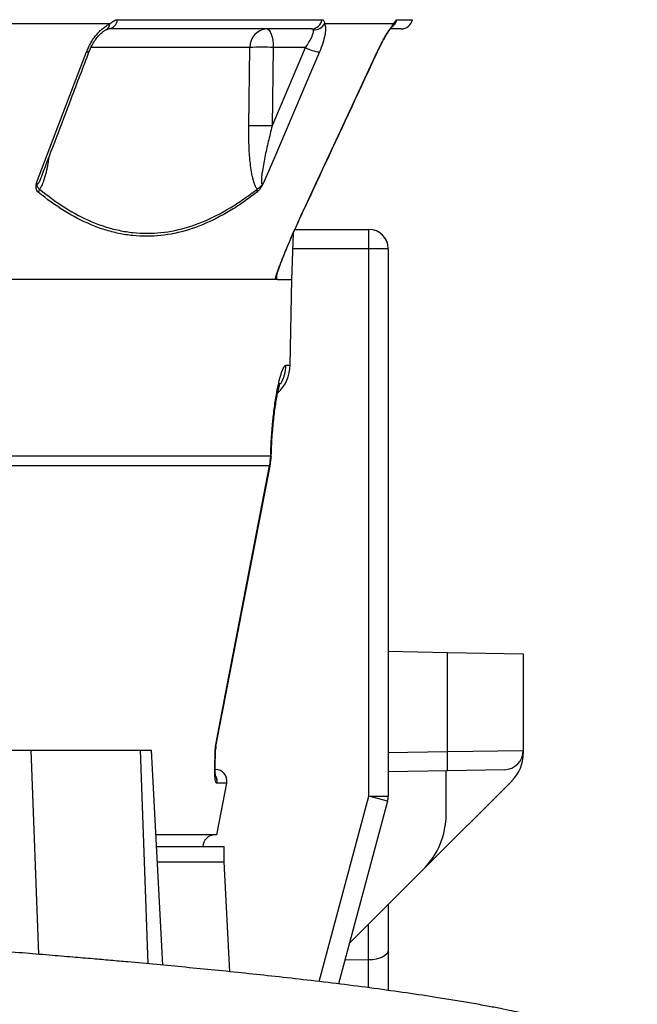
# Model space of a CAD drawing. Header units: millimetres. Extents: x 5831 to 11753, y 2048 to 15393.
# Tile 7 of 13: x 10425 to 11225, y 4419 to 5695. Entities that reach past the tile are written whole.
import ezdxf

# ---------------------------------------------------------------- set-up
doc = ezdxf.new("R2010")
doc.units = ezdxf.units.MM
doc.header["$LTSCALE"] = 5

msp = doc.modelspace()

# ---------------------------------------------------------------- linework, layer by layer
at = {"color": 7, "linetype": 'Continuous', "lineweight": 25}
for p, q in [((10551.6, 5695.1), (10816.9, 5695.1)), ((10541.9, 5689.7), (10296.8, 5689.7)), ((10803.2, 5683.2), (10540.1, 5683.2)), ((10909.6, 5689.7), (10819.9, 5689.7)), ((10919.2, 5683.2), (10905.7, 5683.2)), ((10721.9, 5557.3), (10723.4, 5659.1)), ((10752, 5557.3), (10795.5, 5659.1)), ((10753.6, 5659.1), (10752, 5557.3)), ((10795.5, 5659.1), (10753.6, 5659.1)), ((10888.6, 5653.3), (10889.4, 5655.1)), ((10777.5, 5358.2), (10779.6, 5418.6)), ((10781.7, 5423.2), (10877.5, 5423.2)), ((10877.5, 5398.2), (10877.5, 5423.2)), ((10902.5, 5398.2), (10877.5, 5398.2)), ((10877.5, 4688.5), (10877.5, 5398.2)), ((10902.5, 5398.2), (10902.5, 4688.5)), ((10775.6, 5247.4), (10777.5, 5358.6)), ((10750.2, 5129.7), (10750.3, 5133.3)), ((10257.9, 5129.7), (10750.2, 5129.7)), ((10748.8, 5116.9), (10257.3, 5116.9)), ((10679.3, 4752.9), (10749.5, 5116.8)), ((10902.5, 4876.3), (10979.3, 4874.9)), ((10979.3, 4746.5), (10979.3, 4874.9)), ((10979.3, 4874.9), (11077.5, 4873.2)), ((11077.5, 4873.2), (11077.5, 4747.8)), ((10369.3, 4748.2), (10440, 4748.2)), ((10440, 4748.2), (10581.4, 4748.2)), ((10581.4, 4748.2), (10596, 4748.2)), ((10610.6, 4469.4), (10596, 4748.2)), ((10979.3, 4746.5), (11077.5, 4747.8)), ((11077.5, 4747.8), (11077.5, 4743.9)), ((10979.3, 4721.5), (10902.5, 4720.2)), ((10977.5, 4664.7), (10977.5, 4721.5)), ((11053, 4722.8), (10979.3, 4721.5)), ((10680.4, 4638.2), (10693.3, 4705.4)), ((11062.9, 4708.6), (10948.2, 4593.9)), ((10877.5, 4688.5), (10902.5, 4688.5)), ((10901.7, 4682.1), (10877.5, 4688.5)), ((10901.7, 4682.1), (10838.2, 4445.1)), ((10680.4, 4638.2), (10601.8, 4638.2)), ((10602.6, 4623.2), (10690, 4623.2)), ((10690, 4603.2), (10690, 4623.2)), ((10603.6, 4603.2), (10690, 4603.2)), ((10697.5, 4460.9), (10690, 4603.2)), ((10852.4, 4498.1), (10948.2, 4593.9)), ((10902.5, 4548.2), (10902.5, 4489.2)), ((10902.5, 4489.2), (10902.5, 4436.7))]:
    msp.add_line(p, q, dxfattribs=at)
at = {"color": 8, "linetype": 'Continuous', "lineweight": 25}
for p, q in [((10913.5, 5695.1), (10933.9, 5695.1)), ((10723.4, 5659.1), (10517.3, 5659.1)), ((10888.3, 5653.3), (10888.5, 5653.3)), ((10792.6, 5447.7), (10792.8, 5447.7)), ((10877.5, 5398.2), (10778.9, 5398.2)), ((10757.9, 5363.4), (10757.8, 5361.3)), ((10770, 5247.4), (10775.6, 5247.4)), ((10678.6, 4752.9), (10679.2, 4753)), ((10449.8, 4483.5), (10440, 4748.2)), ((10591.7, 4471.2), (10581.4, 4748.2)), ((10902.5, 4745.2), (10979.3, 4746.5)), ((10693.3, 4705.4), (10680.5, 4705.4)), ((10813.1, 4448.2), (10877.5, 4688.5)), ((10877.1, 4476.3), (10877.1, 4522.8)), ((10846.6, 4476.6), (10877.1, 4476.3)), ((10877.1, 4440.1), (10877.1, 4476.3))]:
    msp.add_line(p, q, dxfattribs=at)
at = {"color": 7, "linetype": 'Continuous', "lineweight": 25, "flags": 128}
for points in [[(10745.1, 5683.2), (10746.7, 5682.8), (10748.3, 5681.4), (10749.7, 5679.2), (10751, 5676.2), (10752.1, 5672.6), (10752.9, 5668.4), (10753.4, 5663.9), (10753.6, 5659.1)], [(10447, 5483.5), (10485, 5583.5), (10511.5, 5653.3)], [(10813.4, 5653.3), (10801.8, 5626.1), (10755.5, 5517.4), (10741, 5483.5)], [(10792.6, 5447.7), (10805.2, 5474.8), (10855.8, 5583.5), (10888.3, 5653.3)], [(10750.9, 5129), (10750.9, 5129.9), (10751, 5132.5)], [(10678.6, 4752.9), (10691.8, 4821.4), (10748.8, 5116.9)], [(10902.5, 4489.2), (10902, 4486.7), (10900.6, 4484.2), (10898.2, 4482), (10895.1, 4480), (10891.2, 4478.4), (10886.8, 4477.3), (10882, 4476.5), (10877.1, 4476.3)]]:
    msp.add_lwpolyline(points, dxfattribs=at)
at = {"color": 8, "linetype": 'Continuous', "lineweight": 25, "flags": 128}
for points in [[(10511.5, 5653.3), (10513.2, 5653.3), (10514.4, 5653.6), (10515.1, 5654.1), (10515.2, 5654.3)], [(10750.3, 5133.3), (10751, 5132.6), (10751, 5132.5)], [(10750.2, 5129.7), (10750.9, 5129.1), (10750.9, 5129)], [(10748.8, 5116.9), (10749.6, 5116.8), (10749.6, 5116.8)]]:
    msp.add_lwpolyline(points, dxfattribs=at)
at = {"color": 7, "linetype": 'Continuous', "lineweight": 25}
for centre, radius, start, end in [((10538.8, 5696), 12.8, 276.1595, 356.1561), ((10802.8, 5697.5), 14.3, 271.5377, 350.5164), ((10919.2, 5698.2), 15, 270, 348.1058), ((10746.8, 5659.9), 23.4, 94.2201, 182.0086), ((10806.2, 5697.8), 16, 267.7516, 329.5089), ((10738.5, 5247), 412.4, 87.9027, 92.0973), ((10819.5, 5702.7), 49.8, 241.1079, 262.9204), ((10736.9, 5145.2), 412.4, 87.9027, 92.0973), ((10439.5, 5478.2), 11.6, 325.6317, 346.6502), ((10723.7, 5473.9), 9.08, 345.6426, 10.3068), ((10877.5, 5398.2), 25, 0, 90), ((10725.6, 5248.2), 50, 312.4781, 359), ((10703.9, 4748.2), 25, 169.1366, 178.4402), ((10703.9, 4748.2), 25, 169.1366, 178.4816), ((10621.1, 4734), 358.4, 358.0016, 1.9984), ((11052.5, 4747.8), 25, 271, 0), ((11027.5, 4743.9), 50, 315, 0), ((10678.6, 4708.2), 15, 349.1425, 90), ((10877.5, 4688.5), 25, 345, 0), ((10877.5, 4664.7), 100, 315, 0), ((10677.5, 4623.2), 15, 90, 180)]:
    msp.add_arc(centre, radius, start, end, dxfattribs=at)
at = {"color": 8, "linetype": 'Continuous', "lineweight": 25}
for centre, radius, start, end in [((10898.8, 5698.2), 15, 304.867, 348.3405), ((10533.5, 5689.8), 8.42, 298.2956, 359.6493), ((10898.2, 5694.2), 12.2, 317.0274, 338.6487), ((10719.9, 5248.2), 50.1, 329.8607, 359.01), ((10665.6, 4708.3), 15.1, 349.116, 24.7892), ((10665.7, 4708.2), 15.1, 349.2275, 24.9758)]:
    msp.add_arc(centre, radius, start, end, dxfattribs=at)
at = {"color": 7, "linetype": 'Continuous', "lineweight": 25}
for points, knots in [([(10541.9, 5689.7), (10542.8, 5690.5), (10543.6, 5691.2), (10545.2, 5692.5), (10546, 5693.1), (10547.6, 5694.1), (10548.4, 5694.5), (10550, 5695), (10550.8, 5695.1), (10551.6, 5695.1)], [0, 0, 0, 0, 0.25, 0.25, 0.5, 0.5, 0.75, 0.75, 1, 1, 1, 1]), ([(10816.9, 5695.1), (10817.4, 5695.1), (10817.8, 5695), (10818.5, 5694.5), (10818.8, 5694.1), (10819.4, 5693.1), (10819.6, 5692.5), (10819.9, 5691.2), (10819.9, 5690.5), (10819.9, 5689.7)], [0, 0, 0, 0, 0.25, 0.25, 0.5, 0.5, 0.75, 0.75, 1, 1, 1, 1]), ([(10909.6, 5689.7), (10910.1, 5690.5), (10910.6, 5691.2), (10911.3, 5692.5), (10911.7, 5693.1), (10912.3, 5694.1), (10912.6, 5694.5), (10913.1, 5695), (10913.3, 5695.1), (10913.5, 5695.1)], [0, 0, 0, 0, 0.25, 0.25, 0.5, 0.5, 0.75, 0.75, 1, 1, 1, 1]), ([(10511.5, 5653.3), (10513, 5657.2), (10514.8, 5661), (10518.1, 5666.6), (10519.2, 5668.4), (10521.6, 5671.9), (10522.9, 5673.6), (10525.6, 5676.9), (10527, 5678.4), (10529.8, 5681.3), (10531.3, 5682.7), (10534.3, 5685.1), (10535.8, 5686.2), (10538.9, 5688.2), (10540.4, 5689), (10541.9, 5689.7)], [0, 0, 0, 0, 0.25, 0.25, 0.375, 0.375, 0.5, 0.5, 0.625, 0.625, 0.75, 0.75, 0.875, 0.875, 1, 1, 1, 1]), ([(10515.2, 5654.3), (10516, 5656.1), (10517.6, 5660.1), (10521, 5666.2), (10525, 5671.7), (10529.2, 5676.4), (10533.1, 5679.7), (10536.1, 5681.7), (10537.2, 5682.2), (10537.5, 5682.3)], [0, 0, 0, 0, 0.151486, 0.330626, 0.50685, 0.65833, 0.8151, 0.94481, 1, 1, 1, 1]), ([(10537.5, 5682.4), (10537.9, 5682.5), (10539, 5683), (10540, 5683.2), (10540, 5683.2), (10540.1, 5683.2)], [0, 0, 0, 0, 0.20421, 0.569745, 1, 1, 1, 1]), ([(10795.5, 5659.1), (10797.1, 5661.4), (10798.5, 5663.7), (10801.2, 5668.3), (10802.4, 5670.4), (10803.8, 5673.5), (10804.2, 5674.5), (10804.9, 5676.3), (10805.2, 5677.2), (10805.6, 5678.8), (10805.7, 5679.6), (10805.7, 5680.9), (10805.7, 5681.4), (10805.5, 5681.9)], [0, 0, 0, 0, 0.25, 0.25, 0.5, 0.5, 0.625, 0.625, 0.75, 0.75, 0.875, 0.875, 1, 1, 1, 1]), ([(10805.5, 5681.9), (10805.4, 5682.3), (10805, 5682.7), (10804.2, 5683.1), (10803.7, 5683.2), (10803.2, 5683.2)], [0, 0, 0, 0, 0.5, 0.5, 1, 1, 1, 1]), ([(10819.9, 5689.7), (10820.3, 5689), (10820.6, 5688.2), (10821.1, 5686.3), (10821.2, 5685.1), (10821.3, 5682.7), (10821.2, 5681.3), (10821, 5678.4), (10820.7, 5676.9), (10819.8, 5672), (10818.9, 5668.5), (10816.5, 5661), (10815, 5657.2), (10813.4, 5653.3)], [0, 0, 0, 0, 0.125, 0.125, 0.25, 0.25, 0.375, 0.375, 0.5, 0.5, 0.75, 0.75, 1, 1, 1, 1]), ([(10888.3, 5653.3), (10890.1, 5657.2), (10892, 5661), (10894.9, 5666.6), (10895.9, 5668.4), (10897.8, 5671.9), (10898.8, 5673.6), (10900.6, 5676.9), (10901.6, 5678.4), (10903.4, 5681.3), (10904.3, 5682.7), (10906, 5685.1), (10906.8, 5686.2), (10908.3, 5688.2), (10909, 5689), (10909.6, 5689.7)], [0, 0, 0, 0, 0.25, 0.25, 0.375, 0.375, 0.5, 0.5, 0.625, 0.625, 0.75, 0.75, 0.875, 0.875, 1, 1, 1, 1]), ([(10891.5, 5659.5), (10892.8, 5662), (10895.2, 5666.8), (10898.7, 5673.1), (10901.9, 5678.5), (10904.5, 5682.3), (10906.4, 5684.9), (10906.9, 5685.6), (10907.2, 5685.8)], [0, 0, 0, 0, 0.201911, 0.399455, 0.570217, 0.749501, 0.884728, 1, 1, 1, 1]), ([(10907.1, 5685.7), (10907.3, 5686), (10907.8, 5686.5), (10907.8, 5686.5), (10907.8, 5686.5)], [0, 0, 0, 0, 0.531256, 1, 1, 1, 1]), ([(10888.5, 5653.3), (10889.5, 5655.4), (10890.5, 5657.5), (10891.5, 5659.5), (10891.5, 5659.5)], [0, 0, 0, 0, 0.999983, 1, 1, 1, 1]), ([(10453.7, 5492.5), (10466.4, 5525.9), (10486.9, 5579.8), (10507.4, 5633.7), (10515.2, 5654.3)], [0, 0, 0, 0, 0.618735, 1, 1, 1, 1]), ([(10792.8, 5447.7), (10815.1, 5495.6), (10847.1, 5564.2), (10878.9, 5632.7), (10888.5, 5653.3)], [0, 0, 0, 0, 0.7, 1, 1, 1, 1]), ([(10732.6, 5475.5), (10731.9, 5476.5), (10731.2, 5477.7), (10730, 5480.4), (10729.4, 5481.8), (10728.4, 5484.8), (10728, 5486.3), (10727.1, 5489.5), (10726.7, 5491.2), (10725.7, 5496.1), (10725.1, 5499.5), (10724.1, 5506.5), (10723.7, 5510.1), (10722.7, 5520.8), (10722.3, 5528), (10721.8, 5542.6), (10721.7, 5549.9), (10721.9, 5557.3)], [0, 0, 0, 0, 0.0625, 0.0625, 0.125, 0.125, 0.1875, 0.1875, 0.25, 0.25, 0.375, 0.375, 0.5, 0.5, 0.75, 0.75, 1, 1, 1, 1]), ([(10752, 5557.3), (10750.3, 5550.5), (10748.7, 5543.8), (10745.5, 5530.3), (10744, 5523.6), (10742, 5513.6), (10741.3, 5510.2), (10740.1, 5503.5), (10739.6, 5500.2), (10738.9, 5495.2), (10738.7, 5493.6), (10738.3, 5490.3), (10738.2, 5488.7), (10738.1, 5486.4), (10738.1, 5485.6), (10738.2, 5484.2), (10738.3, 5483.5), (10738.6, 5482.6), (10738.7, 5482.4), (10739.1, 5482.1), (10739.3, 5482), (10739.8, 5482.2), (10740, 5482.4), (10740.5, 5482.9), (10740.8, 5483.2), (10741, 5483.5)], [0, 0, 0, 0, 0.25, 0.25, 0.5, 0.5, 0.625, 0.625, 0.75, 0.75, 0.8125, 0.8125, 0.875, 0.875, 0.90625, 0.90625, 0.9375, 0.9375, 0.953125, 0.953125, 0.96875, 0.96875, 0.984375, 0.984375, 1, 1, 1, 1]), ([(10449.1, 5471.6), (10448.4, 5472.2), (10447.9, 5472.8), (10447, 5474.4), (10446.6, 5475.3), (10446.2, 5477.3), (10446.1, 5478.5), (10446.3, 5480.3), (10446.4, 5480.9), (10446.7, 5482.2), (10446.8, 5482.8), (10447, 5483.5)], [0, 0, 0, 0, 0.25, 0.25, 0.5, 0.5, 0.75, 0.75, 0.875, 0.875, 1, 1, 1, 1]), ([(10450.8, 5475.5), (10450.2, 5475.8), (10449.7, 5476.2), (10448.7, 5477.2), (10448.3, 5477.8), (10447.8, 5479.2), (10447.6, 5480), (10447.3, 5481.2), (10447.3, 5481.6), (10447.1, 5482.5), (10447.1, 5483), (10447, 5483.5)], [0, 0, 0, 0, 0.25, 0.25, 0.5, 0.5, 0.75, 0.75, 0.875, 0.875, 1, 1, 1, 1]), ([(10732.5, 5471.6), (10733.2, 5472.2), (10733.9, 5472.8), (10735, 5474), (10735.3, 5474.4), (10736.1, 5475.3), (10736.5, 5475.8), (10737.2, 5476.8), (10737.6, 5477.3), (10738.3, 5478.5), (10738.7, 5479.1), (10739.4, 5480.3), (10739.7, 5480.9), (10740.4, 5482.2), (10740.7, 5482.8), (10741, 5483.5)], [0, 0, 0, 0, 0.25, 0.25, 0.375, 0.375, 0.5, 0.5, 0.625, 0.625, 0.75, 0.75, 0.875, 0.875, 1, 1, 1, 1]), ([(10732.6, 5475.5), (10733.2, 5475.8), (10733.9, 5476.2), (10735.3, 5477.2), (10736, 5477.8), (10737.4, 5479.2), (10738.2, 5480), (10739.3, 5481.2), (10739.6, 5481.6), (10740.3, 5482.5), (10740.7, 5483), (10741, 5483.5)], [0, 0, 0, 0, 0.25, 0.25, 0.5, 0.5, 0.75, 0.75, 0.875, 0.875, 1, 1, 1, 1]), ([(10732.5, 5471.6), (10726.7, 5467.1), (10720.9, 5462.8), (10709.2, 5454.7), (10703.3, 5450.9), (10685.5, 5440.2), (10673.6, 5434.2), (10637.9, 5419.5), (10613.8, 5414.4), (10583.6, 5414.3), (10577.5, 5414.6), (10565.4, 5415.9), (10559.3, 5416.8), (10547.3, 5419.3), (10541.3, 5420.9), (10529.3, 5424.6), (10523.4, 5426.8), (10494, 5439.1), (10471.2, 5453.5), (10449.1, 5471.6)], [0, 0, 0, 0, 0.0625, 0.0625, 0.125, 0.125, 0.25, 0.25, 0.5, 0.5, 0.5625, 0.5625, 0.625, 0.625, 0.6875, 0.6875, 0.75, 0.75, 1, 1, 1, 1]), ([(10450.8, 5475.5), (10472.8, 5457.4), (10495.3, 5443), (10530.1, 5428.3), (10541.9, 5424.6), (10559.8, 5420.8), (10565.8, 5419.8), (10577.9, 5418.5), (10584, 5418.2), (10614.2, 5418.2), (10638.1, 5423.3), (10673.9, 5438), (10685.7, 5444), (10703.5, 5454.7), (10709.4, 5458.5), (10721, 5466.7), (10726.8, 5471), (10732.6, 5475.5)], [0, 0, 0, 0, 0.25, 0.25, 0.375, 0.375, 0.4375, 0.4375, 0.5, 0.5, 0.75, 0.75, 0.875, 0.875, 0.9375, 0.9375, 1, 1, 1, 1]), ([(10756.2, 5358.2), (10756.3, 5358.8), (10756.4, 5359.4), (10756.7, 5360.7), (10756.9, 5361.4), (10757.5, 5363.6), (10758, 5365.2), (10759.1, 5368.5), (10759.7, 5370.2), (10761, 5373.8), (10761.7, 5375.6), (10763.7, 5381), (10765.2, 5384.8), (10768.3, 5392.5), (10769.9, 5396.4), (10774.8, 5408.1), (10778.2, 5415.9), (10785.3, 5431.7), (10788.9, 5439.7), (10792.6, 5447.7)], [0, 0, 0, 0, 0.03125, 0.03125, 0.0625, 0.0625, 0.125, 0.125, 0.1875, 0.1875, 0.25, 0.25, 0.375, 0.375, 0.5, 0.5, 0.75, 0.75, 1, 1, 1, 1]), ([(10757.5, 5361.9), (10757.5, 5361.9), (10757.5, 5361.8), (10757.6, 5362.3), (10757.9, 5363.5), (10758.6, 5366), (10759.9, 5370), (10761.9, 5375.6), (10764.7, 5383), (10768.5, 5392.5), (10773.3, 5404), (10779.3, 5418), (10786, 5432.9), (10790.7, 5443.1), (10792.8, 5447.7)], [0, 0, 0, 0, 0.0025064, 0.0205942, 0.0481729, 0.0900082, 0.1436587, 0.207844, 0.29911, 0.402007, 0.5231378, 0.674588, 0.85483, 1, 1, 1, 1]), ([(10759.2, 5358.2), (10758.9, 5358.2), (10758.7, 5358.4), (10758.3, 5359.2), (10758.2, 5359.5), (10758.1, 5360.1), (10758, 5360.3), (10757.9, 5360.8), (10757.8, 5361), (10757.8, 5361.3)], [0, 0, 0, 0, 0.5, 0.5, 0.75, 0.75, 0.875, 0.875, 1, 1, 1, 1]), ([(10756.2, 5358.2), (10743.8, 5358.2), (10726.2, 5358.2), (10680.7, 5358.2), (10652.8, 5358.2), (10587.4, 5358.2), (10549.8, 5358.2), (10465.8, 5358.2), (10419.3, 5358.2), (10318.4, 5358.2), (10263.9, 5358.2), (10148.2, 5358.2), (10086.9, 5358.2), (9958.7, 5358.2), (9891.8, 5358.2), (9753.8, 5358.2), (9682.7, 5358.2), (9537.6, 5358.2), (9463.7, 5358.2), (9314.6, 5358.2), (9239.4, 5358.2), (9089.3, 5358.2), (9014.4, 5358.2), (8866.3, 5358.2), (8793.2, 5358.2), (8650.2, 5358.2), (8580.4, 5358.2), (8445.4, 5358.2), (8380.2, 5358.2), (8256, 5358.2), (8196.9, 5358.2), (8085.9, 5358.2), (8034, 5358.2), (7986.3, 5358.2)], [0, 0, 0, 0, 0.0625, 0.0625, 0.125, 0.125, 0.1875, 0.1875, 0.25, 0.25, 0.3125, 0.3125, 0.375, 0.375, 0.4375, 0.4375, 0.5, 0.5, 0.5625, 0.5625, 0.625, 0.625, 0.6875, 0.6875, 0.75, 0.75, 0.8125, 0.8125, 0.875, 0.875, 0.9375, 0.9375, 1, 1, 1, 1]), ([(10759.2, 5358.2), (10763.5, 5358.2), (10772, 5358.2), (10777.3, 5358.2), (10776.9, 5358.2), (10776.8, 5358.2)], [0, 0, 0, 0, 0.4, 0.8, 1, 1, 1, 1]), ([(10750.3, 5133.3), (10750.6, 5141.5), (10751, 5149.5), (10751.8, 5161.2), (10752.1, 5165.1), (10752.6, 5170.7), (10752.8, 5172.6), (10753.2, 5176.3), (10753.4, 5178.1), (10754.3, 5187.1), (10755.2, 5193.7), (10756.6, 5203), (10757.1, 5206), (10758.1, 5211.7), (10758.6, 5214.3), (10760.1, 5221.9), (10761.1, 5226.4), (10763.1, 5234.1), (10764.1, 5237.2), (10765.5, 5241), (10766, 5242.1), (10766.9, 5244), (10767.3, 5244.8), (10768.5, 5246.7), (10769.3, 5247.4), (10770, 5247.4)], [0, 0, 0, 0, 0.125, 0.125, 0.1875, 0.1875, 0.21875, 0.21875, 0.25, 0.25, 0.375, 0.375, 0.4375, 0.4375, 0.5, 0.5, 0.625, 0.625, 0.75, 0.75, 0.8125, 0.8125, 0.875, 0.875, 1, 1, 1, 1]), ([(10751.1, 5132.5), (10751.2, 5135.6), (10751.4, 5142.8), (10752.1, 5154), (10753, 5165.8), (10754.1, 5177), (10755.3, 5187.4), (10756.7, 5196.9), (10758.1, 5205.3), (10759.4, 5212.2), (10760.7, 5217.6), (10761.7, 5221.3), (10762.3, 5223.5), (10762.4, 5223.7), (10762.5, 5223.9)], [0, 0, 0, 0, 0.065959, 0.155955, 0.247021, 0.336966, 0.428184, 0.520616, 0.611108, 0.703386, 0.784659, 0.870609, 0.941031, 1, 1, 1, 1]), ([(10749.4, 5116.9), (10749.8, 5118.6), (10750.6, 5122.6), (10750.7, 5126.7), (10750.7, 5129)], [0, 0, 0, 0, 0.4452, 1, 1, 1, 1]), ([(10680.4, 4705.4), (10680.2, 4705.4), (10680, 4705.6), (10679.6, 4706), (10679.4, 4706.4), (10678.9, 4707.6), (10678.6, 4708.8), (10678.2, 4711.7), (10678.1, 4713.5), (10677.9, 4717.5), (10677.8, 4719.6), (10677.8, 4724.2), (10677.9, 4726.7), (10678, 4731.7), (10678, 4734.4), (10678.2, 4739.7), (10678.3, 4742.3), (10678.4, 4746.3), (10678.5, 4747.7), (10678.5, 4750.3), (10678.5, 4751.6), (10678.6, 4752.9)], [0, 0, 0, 0, 0.0625, 0.0625, 0.125, 0.125, 0.25, 0.25, 0.375, 0.375, 0.5, 0.5, 0.625, 0.625, 0.75, 0.75, 0.875, 0.875, 0.9375, 0.9375, 1, 1, 1, 1]), ([(10678.8, 4714.4), (10678.8, 4714.4), (10678.9, 4714.2), (10678.7, 4714.9), (10678.5, 4716.6), (10678.3, 4719.8), (10678.3, 4724.7), (10678.4, 4731.5), (10678.6, 4739.9), (10678.8, 4746), (10678.9, 4748.9)], [0, 0, 0, 0, 0.002321, 0.076275, 0.170091, 0.28794, 0.426908, 0.595371, 0.800944, 1, 1, 1, 1]), ([(11225.2, 4362.4), (11219.8, 4364.6), (11209.9, 4368.6), (11194.9, 4374.1), (11181.7, 4378.7), (11169.4, 4382.8), (11158.1, 4386.3), (11147.3, 4389.5), (11136.7, 4392.5), (11125.4, 4395.6), (11114, 4398.5), (11103.4, 4401.1), (11094.4, 4403.2), (11087.2, 4404.9), (11081, 4406.2), (11072.9, 4408), (11061.8, 4410.3), (11047.1, 4413.3), (11029.9, 4416.6), (11010.4, 4420.1), (10989.3, 4423.7), (10961.4, 4428.2), (10926.7, 4433.4), (10884.4, 4439.3), (10841.5, 4444.8), (10798.7, 4449.9), (10757.4, 4454.6), (10717.4, 4458.9), (10678.7, 4462.9), (10640.4, 4466.6), (10602.8, 4470.1), (10570.3, 4473.1), (10542.8, 4475.6), (10519, 4477.7), (10492.6, 4479.9), (10462.2, 4482.5), (10428.1, 4485.3), (10391.7, 4488.2), (10354.5, 4491.1), (10317.1, 4493.9), (10279.7, 4496.7), (10246, 4499.1), (10216.9, 4501.2), (10193.6, 4502.8), (10173, 4504.3), (10153.6, 4505.6), (10131.7, 4507.1), (10105, 4508.9), (10073, 4511), (10037.6, 4513.3), (10000, 4515.7), (9961.1, 4518.1), (9920.9, 4520.6), (9883.3, 4522.9), (9850.7, 4524.8), (9825.7, 4526.3), (9806.9, 4527.4), (9792.4, 4528.3), (9778.8, 4529.1), (9763, 4530), (9742.4, 4531.2), (9716.8, 4532.7), (9687.3, 4534.4), (9656.6, 4536.2), (9626.1, 4537.9), (9595.7, 4539.6), (9552.3, 4542.1), (9496.4, 4545.2), (9435.7, 4548.6), (9382.5, 4551.6), (9334.8, 4554.3), (9283.1, 4557.2), (9227.4, 4560.3), (9172.3, 4563.3), (9118.5, 4566.3), (9066.3, 4569.2), (9011.8, 4572.3), (8955.8, 4575.4), (8896.1, 4578.6), (8835.7, 4582), (8776.5, 4585.2), (8724.1, 4588), (8678, 4590.6), (8636, 4592.8), (8596.1, 4595), (8556.1, 4597.1), (8514.2, 4599.4), (8469.1, 4601.8), (8420.1, 4604.4), (8369.3, 4607.1), (8319, 4609.8), (8271.5, 4612.3), (8227.6, 4614.7), (8188.2, 4616.8), (8154.1, 4618.7), (8123.5, 4620.3), (8094.7, 4621.9), (8066.3, 4623.5), (8038, 4625), (8009.5, 4626.6), (7979.3, 4628.3), (7946.4, 4630.2), (7909.9, 4632.3), (7869.8, 4634.7), (7826.5, 4637.3), (7780.3, 4640.1), (7731.6, 4643.2), (7681, 4646.5), (7628.9, 4650), (7576.5, 4653.7), (7526, 4657.4), (7479.4, 4661.1), (7437.9, 4664.5), (7401.1, 4667.7), (7369, 4670.7), (7341.2, 4673.3), (7317.4, 4675.7), (7297.3, 4677.8), (7280.7, 4679.5), (7266.6, 4681.1), (7247, 4683.2), (7230.5, 4685.1), (7216, 4686.9), (7208.5, 4687.8), (7199.4, 4688.9), (7189.2, 4690.1), (7178.2, 4691.5), (7167.5, 4692.9), (7157.6, 4694.3), (7149, 4695.4), (7141.8, 4696.4), (7135.9, 4697.3), (7130.8, 4698), (7125.9, 4698.7), (7120.4, 4699.5), (7114.1, 4700.5), (7107.3, 4701.5), (7100.4, 4702.6), (7094, 4703.6), (7088.6, 4704.5), (7084.2, 4705.2), (7080.4, 4705.9), (7076.9, 4706.5), (7073.2, 4707.1), (7069.6, 4707.8), (7066.2, 4708.4), (7063.6, 4708.9), (7061.8, 4709.3), (7060.6, 4709.5), (7060.5, 4709.5), (7060.5, 4709.5)], [0, 0, 0, 0, 0.0050766, 0.0093506, 0.0128387, 0.0156083, 0.0181352, 0.0212902, 0.0245683, 0.0283831, 0.0322499, 0.0359151, 0.0388163, 0.0409546, 0.0427627, 0.0448514, 0.0492973, 0.0546702, 0.0609796, 0.068213, 0.075702, 0.0831313, 0.0962478, 0.109168, 0.1218831, 0.1339882, 0.1451705, 0.1554167, 0.1653455, 0.1747816, 0.1839351, 0.1927717, 0.1981151, 0.2034036, 0.2094477, 0.2163979, 0.2242424, 0.2324505, 0.2405673, 0.2485961, 0.2565403, 0.2642934, 0.2697415, 0.2745309, 0.278666, 0.2822876, 0.2863666, 0.2918893, 0.2982703, 0.3053753, 0.3127038, 0.3202088, 0.3278924, 0.3357572, 0.3416214, 0.3463085, 0.3497981, 0.3521134, 0.3544123, 0.3573377, 0.36089, 0.3658279, 0.3714389, 0.3770484, 0.382594, 0.3880765, 0.3934963, 0.4060153, 0.4181202, 0.4259131, 0.4343416, 0.4434625, 0.4532735, 0.4637727, 0.4725041, 0.48166, 0.4912417, 0.5012514, 0.5111693, 0.5227879, 0.5332521, 0.5425626, 0.5507163, 0.5579346, 0.5650749, 0.5722208, 0.5796185, 0.5878348, 0.5968843, 0.6066381, 0.6161303, 0.6250022, 0.6333868, 0.6408991, 0.647481, 0.6531185, 0.6587505, 0.6643767, 0.6699966, 0.6756098, 0.6815771, 0.6883485, 0.6959219, 0.7044534, 0.71381, 0.7239893, 0.7349908, 0.7468147, 0.7592285, 0.772438, 0.7858366, 0.7983383, 0.8101002, 0.8208609, 0.8306366, 0.8394408, 0.847284, 0.8540601, 0.8599242, 0.8649049, 0.8695411, 0.882103, 0.8845495, 0.8877101, 0.8917133, 0.8965563, 0.9015874, 0.9070803, 0.9121117, 0.9165702, 0.9204578, 0.9237762, 0.9265266, 0.929133, 0.9326523, 0.9367581, 0.9414489, 0.9467007, 0.9517571, 0.9561712, 0.9600401, 0.9633826, 0.966988, 0.9713759, 0.9764753, 0.9819231, 0.9870976, 0.991989, 0.9965994, 1, 1, 1, 1])]:
    msp.add_open_spline(points, degree=3, knots=knots, dxfattribs=at)
at = {"color": 8, "linetype": 'Continuous', "lineweight": 25}
for points, knots in [([(10462.5, 5515.6), (10462.2, 5513.3), (10461.4, 5507.1), (10459.3, 5497.2), (10456.6, 5487.3), (10453.7, 5479.9), (10451.7, 5476.8), (10450.8, 5475.5)], [0, 0, 0, 0, 0.150037, 0.413441, 0.681215, 0.860888, 1, 1, 1, 1]), ([(10447, 5483.5), (10447.1, 5483.1), (10447.3, 5482.5), (10447.7, 5482.1), (10448.1, 5482.1), (10448.6, 5482.3), (10449.1, 5482.8), (10450.4, 5484.7), (10452, 5488.1), (10453.1, 5491.1), (10453.7, 5492.5)], [0, 0, 0, 0, 0.107867, 0.162381, 0.217308, 0.242908, 0.320439, 0.399582, 0.719229, 1, 1, 1, 1]), ([(10757.6, 5362.4), (10757.5, 5362.4), (10757.5, 5361.8), (10757.6, 5361.4), (10757.7, 5361.3), (10757.8, 5361.3)], [0, 0, 0, 0, 0.100762, 0.668712, 1, 1, 1, 1]), ([(10678.6, 4752.9), (10678.6, 4752.9), (10678.6, 4752.8), (10678.6, 4752.6), (10678.7, 4752.1), (10678.9, 4751), (10679, 4749.9), (10678.9, 4749.1), (10678.8, 4748.9)], [0, 0, 0, 0, 0.010637, 0.060146, 0.165463, 0.445147, 0.878873, 1, 1, 1, 1])]:
    msp.add_open_spline(points, degree=3, knots=knots, dxfattribs=at)
at = {"color": 7, "linetype": 'Continuous', "lineweight": 25}
for points in [[(10759.2, 5358.2), (10758.7, 5358.2), (10757.7, 5358.2), (10756.7, 5358.2), (10756.2, 5358.2)], [(10748.8, 5116.9), (10749.6, 5121.1), (10750.1, 5125.4), (10750.2, 5129.7)], [(10680.5, 4705.4), (10680.5, 4705.4), (10680.5, 4705.4), (10680.4, 4705.4)]]:
    msp.add_open_spline(points, degree=3, dxfattribs=at)

doc.saveas('drawing.dxf')
